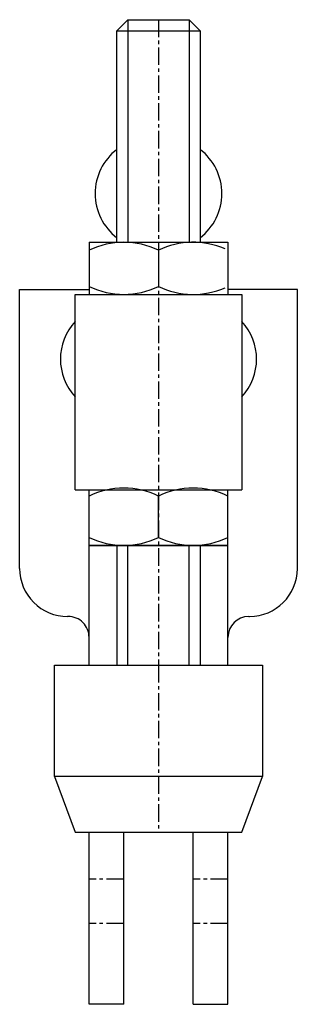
# Model space of a CAD drawing. Extents: x 227.5 to 247.5, y 231 to 301.8.
import ezdxf

# ---------------------------------------------------------------- set-up
doc = ezdxf.new("R2010")
doc.units = 0
doc.linetypes.add('CENTER', pattern=[2, 1.25, -0.25, 0.25, -0.25])
doc.layers.get('0').update_dxf_attribs({"linetype": 'CONTINUOUS'})
doc.layers.add('BRAUER-1', color=1, linetype='CENTER')

msp = doc.modelspace()

# ---------------------------------------------------------------- linework, layer by layer
for p, q in [((234.5, 300.979998), (235.3, 301.779998)), ((235.3, 301.779998), (239.7, 301.779998)), ((235.3, 301.779998), (235.3, 285.78158)), ((239.7, 301.779998), (240.5, 300.979998)), ((239.7, 301.779998), (239.7, 285.78158)), ((234.5, 285.78158), (234.5, 300.979998)), ((234.5, 300.979998), (240.5, 300.979998)), ((240.5, 300.979998), (240.5, 285.78158)), ((232.5, 285.78158), (242.5, 285.78158)), ((232.5, 285.78158), (232.5, 282.029994)), ((242.5, 285.78158), (242.5, 282.029994)), ((237.5, 285.207361), (237.5, 282.604213)), ((227.500002, 262.329999), (227.500004, 282.379999)), ((227.500004, 282.379999), (232.5, 282.379999)), ((231.5, 282.029994), (243.5, 282.029994)), ((231.5, 267.979998), (231.5, 282.029994)), ((247.5, 282.38), (242.5, 282.38)), ((243.5, 282.029994), (243.5, 267.979998)), ((247.5, 262.33), (247.5, 282.38)), ((231.5, 267.979998), (243.5, 267.979998)), ((232.500002, 255.378384), (232.500003, 267.979998)), ((242.5, 255.378386), (242.5, 267.979998)), ((237.5, 264.561939), (237.5, 267.5315)), ((232.5, 263.98772), (242.5, 263.98772)), ((242.500002, 263.987718), (232.500002, 263.987719)), ((234.5, 263.98772), (234.5, 255.378386)), ((235.3, 255.378386), (235.3, 263.98772)), ((239.7, 255.378386), (239.7, 263.98772)), ((240.5, 263.98772), (240.5, 255.378386)), ((231.000002, 258.879999), (230.950002, 258.879999)), ((244, 258.88), (244.05, 258.88)), ((230, 255.378386), (245, 255.378386)), ((230, 247.378386), (230, 255.378386)), ((232.43327, 255.378386), (242.56673, 255.378386)), ((245, 255.378386), (245, 247.378386)), ((245, 247.378386), (230, 247.378386)), ((230, 247.378386), (231.5, 243.378386)), ((243.5, 243.378386), (245, 247.378386)), ((231.5, 243.378386), (243.5, 243.378386)), ((232.499999, 230.999998), (232.500001, 243.378386)), ((234.999999, 230.999998), (235.000001, 243.378386)), ((240, 231), (240, 243.378386)), ((242.5, 231), (242.5, 243.378386)), ((234.999999, 230.999998), (232.499999, 230.999998)), ((240, 231), (242.5, 231))]:
    msp.add_line(p, q)
for centre, radius, start, end in [((236.936497, 289.279999), 4, 127.526109, 232.473797), ((238.063509, 289.280001), 4, 307.526098, 52.473902), ((235, 280.052293), 5.729286, 64.128484, 115.871514), ((240, 280.052293), 5.729286, 66.425732, 115.871514), ((235, 287.759281), 5.729286, 244.128486, 295.871516), ((240, 287.759281), 5.729286, 244.128486, 293.574268), ((234.436495, 277.379998), 4, 137.233143, 222.766848), ((240.563509, 277.38), 4, 317.233156, 42.766847), ((235, 262.376433), 5.729286, 64.128482, 115.871519), ((240, 262.376433), 5.729286, 64.128482, 115.871519), ((235, 269.717006), 5.729286, 244.128481, 295.871518), ((235.000003, 269.717004), 5.729285, 244.128468, 295.871514), ((240, 269.717006), 5.729286, 244.128481, 295.871518), ((230.950002, 262.329999), 3.45, 179.999984, 270), ((244.05, 262.33), 3.45, 270, 0), ((231.000002, 257.379999), 1.5, 359.999962, 89.999994), ((244, 257.38), 1.5, 90, 180)]:
    msp.add_arc(centre, radius, start, end)
at = {"layer": 'BRAUER-1'}
for p, q in [((237.5, 301.779998), (237.5, 255.08357)), ((237.5, 255.378386), (237.5, 243.378386)), ((235, 240), (232.5, 240)), ((242.5, 240), (240, 240)), ((235, 236.8), (232.5, 236.8)), ((242.5, 236.8), (240, 236.8))]:
    msp.add_line(p, q, dxfattribs=at)

doc.saveas('drawing.dxf')
